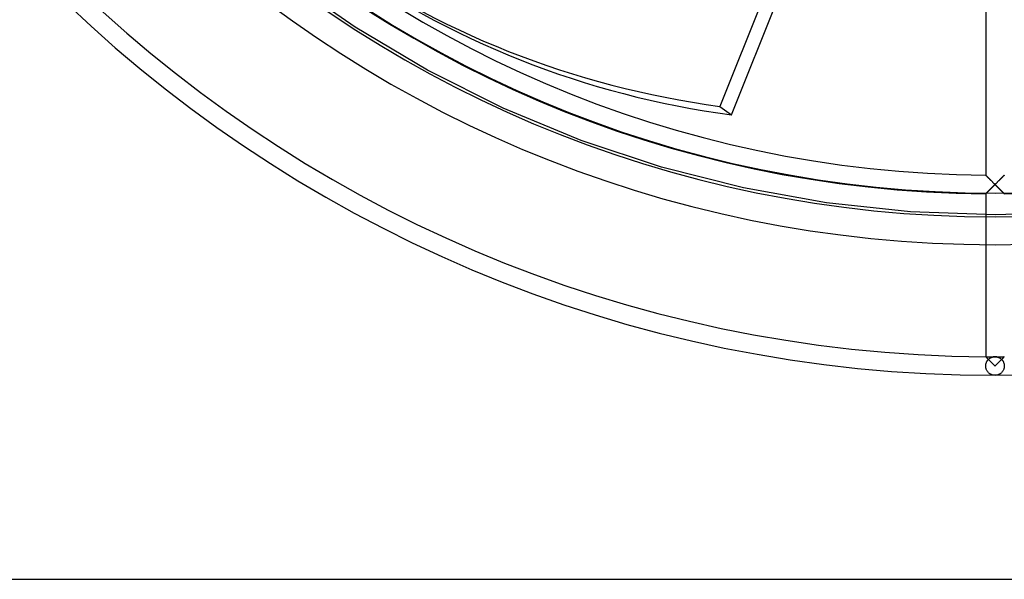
# Model space of a CAD drawing. Header units: millimetres. Extents: x -166 to 166, y -166 to 166.
# Tile 2 of 11: x -105 to 1, y -166 to -106. Entities that reach past the tile are written whole.
import ezdxf

# ---------------------------------------------------------------- set-up
doc = ezdxf.new("R2010")
doc.units = ezdxf.units.MM
doc.layers.add('HIDDEN', color=7, linetype='Continuous')
doc.layers.add('THICK', color=7, linetype='Continuous')

msp = doc.modelspace()

# ---------------------------------------------------------------- linework, layer by layer
at = {"layer": 'HIDDEN'}
for p, q in [((-68.82, -107.09), (-76.29, -101.91)), ((-61.01, -111.73), (-68.82, -107.09)), ((-52.88, -115.8), (-61.01, -111.73)), ((-44.49, -119.27), (-52.88, -115.8)), ((-35.86, -122.14), (-44.49, -119.27)), ((-27.06, -124.39), (-35.86, -122.14)), ((-0.99, -123.03), (-1, -123.02)), ((-1, -123.02), (-1, -123.02)), ((-0.98, -123.04), (-0.99, -123.03)), ((-0.96, -123.06), (-0.98, -123.04)), ((-0.94, -123.08), (-0.96, -123.06)), ((-0.91, -123.1), (-0.94, -123.08)), ((-0.88, -123.13), (-0.91, -123.1)), ((-0.85, -123.16), (-0.88, -123.13)), ((-0.82, -123.2), (-0.85, -123.16)), ((-0.78, -123.24), (-0.82, -123.2)), ((-0.74, -123.28), (-0.78, -123.24)), ((-0.7, -123.32), (-0.74, -123.28)), ((-0.66, -123.36), (-0.7, -123.32)), ((-0.61, -123.4), (-0.66, -123.36)), ((-0.57, -123.45), (-0.61, -123.4)), ((-0.52, -123.5), (-0.57, -123.45)), ((-0.47, -123.54), (-0.52, -123.5)), ((-0.43, -123.59), (-0.47, -123.54)), ((-0.38, -123.64), (-0.43, -123.59)), ((-0.32, -123.7), (-0.38, -123.64)), ((-0.27, -123.75), (-0.32, -123.7)), ((-0.22, -123.8), (-0.27, -123.75)), ((-0.16, -123.86), (-0.22, -123.8)), ((-0.11, -123.91), (-0.16, -123.86)), ((0.16, -123.86), (0.11, -123.91)), ((0.22, -123.8), (0.16, -123.86)), ((0.27, -123.75), (0.22, -123.8)), ((0.32, -123.7), (0.27, -123.75)), ((0.38, -123.64), (0.32, -123.7)), ((0.43, -123.59), (0.38, -123.64)), ((0.47, -123.54), (0.43, -123.59)), ((0.52, -123.5), (0.47, -123.54)), ((0.57, -123.45), (0.52, -123.5)), ((0.61, -123.4), (0.57, -123.45)), ((0.66, -123.36), (0.61, -123.4)), ((0.7, -123.32), (0.66, -123.36)), ((0.74, -123.28), (0.7, -123.32)), ((0.78, -123.24), (0.74, -123.28)), ((0.82, -123.2), (0.78, -123.24)), ((0.85, -123.16), (0.82, -123.2)), ((0.88, -123.13), (0.85, -123.16)), ((0.91, -123.1), (0.88, -123.13)), ((0.94, -123.08), (0.91, -123.1)), ((0.96, -123.06), (0.94, -123.08)), ((0.98, -123.04), (0.96, -123.06)), ((0.99, -123.03), (0.98, -123.04)), ((1, -123.02), (0.99, -123.03)), ((1, -123.02), (1, -123.02)), ((-18.12, -126), (-27.06, -124.39)), ((-0.94, -124.96), (-0.92, -124.93)), ((-0.92, -124.93), (-0.89, -124.91)), ((-0.89, -124.91), (-0.86, -124.88)), ((-0.86, -124.88), (-0.83, -124.84)), ((-0.83, -124.84), (-0.79, -124.81)), ((-0.79, -124.81), (-0.75, -124.77)), ((-0.75, -124.77), (-0.71, -124.73)), ((-0.71, -124.73), (-0.67, -124.69)), ((-0.67, -124.69), (-0.63, -124.65)), ((-0.63, -124.65), (-0.58, -124.6)), ((-0.58, -124.6), (-0.54, -124.56)), ((-0.54, -124.56), (-0.49, -124.51)), ((-0.49, -124.51), (-0.44, -124.46)), ((-0.44, -124.46), (-0.4, -124.42)), ((-0.4, -124.42), (-0.35, -124.37)), ((-0.35, -124.37), (-0.3, -124.32)), ((-0.3, -124.32), (-0.25, -124.27)), ((-0.25, -124.27), (-0.2, -124.22)), ((-0.2, -124.22), (-0.15, -124.17)), ((-0.15, -124.17), (-0.1, -124.12)), ((-0.06, -123.96), (-0.11, -123.91)), ((-0.1, -124.12), (-0.05, -124.07)), ((0, -124.02), (-0.06, -123.96)), ((-0.05, -124.07), (0, -124.02)), ((0.06, -123.96), (0, -124.02)), ((0, -124.02), (0.05, -124.07)), ((0.05, -124.07), (0.1, -124.12)), ((0.11, -123.91), (0.06, -123.96)), ((0.1, -124.12), (0.15, -124.17)), ((0.15, -124.17), (0.2, -124.22)), ((0.2, -124.22), (0.25, -124.27)), ((0.25, -124.27), (0.3, -124.32)), ((0.3, -124.32), (0.35, -124.37)), ((0.35, -124.37), (0.4, -124.42)), ((0.4, -124.42), (0.44, -124.46)), ((0.44, -124.46), (0.49, -124.51)), ((0.49, -124.51), (0.54, -124.56)), ((0.54, -124.56), (0.58, -124.6)), ((0.58, -124.6), (0.63, -124.65)), ((0.63, -124.65), (0.67, -124.69)), ((0.67, -124.69), (0.71, -124.73)), ((0.71, -124.73), (0.75, -124.77)), ((0.75, -124.77), (0.79, -124.81)), ((0.79, -124.81), (0.83, -124.84)), ((0.83, -124.84), (0.86, -124.88)), ((0.86, -124.88), (0.89, -124.91)), ((0.89, -124.91), (0.92, -124.93)), ((0.92, -124.93), (0.94, -124.96)), ((-1, -125.02), (-1, -125.01)), ((-1, -125.01), (-0.99, -125.01)), ((-0.99, -125.01), (-0.98, -124.99)), ((-0.98, -124.99), (-0.96, -124.98)), ((-0.96, -124.98), (-0.94, -124.96)), ((0.94, -124.96), (0.96, -124.98)), ((0.96, -124.98), (0.98, -124.99)), ((0.98, -124.99), (0.99, -125.01)), ((0.99, -125.01), (1, -125.01)), ((1, -125.01), (1, -125.02)), ((-9.08, -126.97), (-18.12, -126)), ((0, -127.3), (-9.08, -126.97)), ((9.08, -126.97), (0, -127.3)), ((-0.99, -142.56), (-1, -142.55)), ((-1, -142.55), (-1, -142.55)), ((-1, -142.55), (-1, -142.55)), ((-0.98, -142.56), (-0.99, -142.56)), ((-0.97, -142.57), (-0.98, -142.56)), ((-0.96, -142.58), (-0.97, -142.57)), ((-0.95, -142.6), (-0.96, -142.58)), ((-0.93, -142.61), (-0.95, -142.6)), ((-0.92, -142.63), (-0.93, -142.61)), ((-0.9, -142.65), (-0.92, -142.63)), ((-0.88, -142.67), (-0.9, -142.65)), ((-0.86, -142.69), (-0.88, -142.67)), ((-0.84, -142.71), (-0.86, -142.69)), ((-0.81, -142.73), (-0.84, -142.71)), ((-0.79, -142.76), (-0.81, -142.73)), ((-0.81, -142.96), (-0.79, -142.93)), ((-0.8, -142.95), (-0.76, -142.9)), ((-0.76, -142.79), (-0.79, -142.76)), ((-0.79, -142.93), (-0.76, -142.9)), ((-0.74, -142.81), (-0.76, -142.79)), ((-0.76, -142.9), (-0.72, -142.85)), ((-0.76, -142.9), (-0.73, -142.87)), ((-0.71, -142.84), (-0.74, -142.81)), ((-0.73, -142.87), (-0.71, -142.84)), ((-0.72, -142.85), (-0.67, -142.81)), ((-0.67, -142.81), (-0.62, -142.77)), ((-0.62, -142.77), (-0.58, -142.73)), ((-0.58, -142.73), (-0.53, -142.7)), ((-0.53, -142.7), (-0.48, -142.67)), ((-0.48, -142.67), (-0.43, -142.65)), ((-0.43, -142.65), (-0.37, -142.62)), ((-0.37, -142.62), (-0.32, -142.6)), ((-0.32, -142.6), (-0.27, -142.59)), ((-0.27, -142.59), (-0.22, -142.57)), ((-0.22, -142.57), (-0.16, -142.56)), ((-0.16, -142.56), (-0.11, -142.56)), ((-0.11, -142.56), (-0.05, -142.55)), ((-0.05, -142.55), (0, -142.55)), ((0, -142.55), (0.05, -142.55)), ((0.05, -142.55), (0.11, -142.56)), ((0.11, -142.56), (0.16, -142.56)), ((0.16, -142.56), (0.22, -142.57)), ((0.22, -142.57), (0.27, -142.59)), ((0.27, -142.59), (0.32, -142.6)), ((0.32, -142.6), (0.37, -142.62)), ((0.37, -142.62), (0.43, -142.65)), ((0.43, -142.65), (0.48, -142.67)), ((0.48, -142.67), (0.53, -142.7)), ((0.53, -142.7), (0.58, -142.73)), ((0.58, -142.73), (0.62, -142.77)), ((0.62, -142.77), (0.67, -142.81)), ((0.67, -142.81), (0.72, -142.85)), ((0.73, -142.81), (0.71, -142.84)), ((0.71, -142.84), (0.73, -142.87)), ((0.72, -142.85), (0.76, -142.9)), ((0.76, -142.79), (0.73, -142.81)), ((0.73, -142.87), (0.76, -142.9)), ((0.79, -142.76), (0.76, -142.79)), ((0.76, -142.9), (0.8, -142.95)), ((0.76, -142.9), (0.79, -142.93)), ((0.81, -142.73), (0.79, -142.76)), ((0.79, -142.93), (0.81, -142.96)), ((0.84, -142.71), (0.81, -142.73)), ((0.86, -142.69), (0.84, -142.71)), ((0.88, -142.67), (0.86, -142.69)), ((0.9, -142.65), (0.88, -142.67)), ((0.92, -142.63), (0.9, -142.65)), ((0.93, -142.61), (0.92, -142.63)), ((0.95, -142.6), (0.93, -142.61)), ((0.96, -142.58), (0.95, -142.6)), ((0.97, -142.57), (0.96, -142.58)), ((0.98, -142.56), (0.97, -142.57)), ((0.99, -142.56), (0.98, -142.56)), ((1, -142.55), (0.99, -142.56)), ((1, -142.55), (1, -142.55)), ((1, -142.55), (1, -142.55)), ((-1, -143.47), (-0.99, -143.4)), ((-1, -143.46), (-0.99, -143.41)), ((-1, -143.5), (-1, -143.46)), ((-1, -143.55), (-1, -143.47)), ((-1, -143.55), (-1, -143.5)), ((-1, -143.62), (-1, -143.55)), ((-1, -143.62), (-1, -143.55)), ((-0.99, -143.69), (-1, -143.62)), ((-0.99, -143.69), (-1, -143.62)), ((-0.99, -143.4), (-0.97, -143.33)), ((-0.99, -143.41), (-0.98, -143.36)), ((-0.98, -143.77), (-0.99, -143.69)), ((-0.98, -143.76), (-0.99, -143.69)), ((-0.98, -143.36), (-0.97, -143.32)), ((-0.96, -143.83), (-0.98, -143.76)), ((-0.96, -143.83), (-0.98, -143.77)), ((-0.97, -143.33), (-0.96, -143.25)), ((-0.97, -143.32), (-0.96, -143.27)), ((-0.96, -143.25), (-0.93, -143.19)), ((-0.96, -143.27), (-0.95, -143.23)), ((-0.94, -143.9), (-0.96, -143.83)), ((-0.94, -143.9), (-0.96, -143.83)), ((-0.95, -143.23), (-0.93, -143.19)), ((-0.91, -143.96), (-0.94, -143.9)), ((-0.91, -143.96), (-0.94, -143.9)), ((-0.93, -143.19), (-0.9, -143.12)), ((-0.93, -143.19), (-0.92, -143.15)), ((-0.92, -143.15), (-0.9, -143.11)), ((-0.88, -144.02), (-0.91, -143.96)), ((-0.88, -144.02), (-0.91, -143.96)), ((-0.9, -143.12), (-0.87, -143.06)), ((-0.9, -143.11), (-0.88, -143.07)), ((-0.88, -143.07), (-0.86, -143.03)), ((-0.87, -143.06), (-0.84, -143)), ((-0.86, -143.03), (-0.83, -143)), ((-0.84, -143), (-0.8, -142.95)), ((-0.83, -143), (-0.81, -142.96)), ((0.8, -142.95), (0.84, -143)), ((0.81, -142.96), (0.83, -143)), ((0.83, -143), (0.86, -143.03)), ((0.84, -143), (0.87, -143.06)), ((0.86, -143.03), (0.88, -143.07)), ((0.87, -143.06), (0.9, -143.12)), ((0.88, -143.07), (0.9, -143.11)), ((0.91, -143.96), (0.88, -144.02)), ((0.91, -143.96), (0.88, -144.02)), ((0.9, -143.11), (0.92, -143.15)), ((0.9, -143.12), (0.93, -143.19)), ((0.94, -143.9), (0.91, -143.96)), ((0.94, -143.9), (0.91, -143.96)), ((0.92, -143.15), (0.93, -143.19)), ((0.93, -143.19), (0.96, -143.25)), ((0.93, -143.19), (0.95, -143.23)), ((0.96, -143.83), (0.94, -143.9)), ((0.96, -143.83), (0.94, -143.9)), ((0.95, -143.23), (0.96, -143.27)), ((0.96, -143.25), (0.97, -143.33)), ((0.96, -143.27), (0.97, -143.32)), ((0.98, -143.76), (0.96, -143.83)), ((0.98, -143.77), (0.96, -143.83)), ((0.97, -143.32), (0.98, -143.36)), ((0.97, -143.33), (0.99, -143.4)), ((0.98, -143.36), (0.99, -143.41)), ((0.99, -143.69), (0.98, -143.77)), ((0.99, -143.69), (0.98, -143.76)), ((0.99, -143.4), (1, -143.47)), ((0.99, -143.41), (1, -143.46)), ((1, -143.62), (0.99, -143.69)), ((1, -143.62), (0.99, -143.69)), ((1, -143.46), (1, -143.5)), ((1, -143.47), (1, -143.55)), ((1, -143.5), (1, -143.55)), ((1, -143.55), (1, -143.62)), ((1, -143.55), (1, -143.62)), ((-0.85, -144.08), (-0.88, -144.02)), ((-0.85, -144.08), (-0.88, -144.02)), ((-0.81, -144.13), (-0.85, -144.08)), ((-0.81, -144.13), (-0.85, -144.08)), ((-0.77, -144.18), (-0.81, -144.13)), ((-0.78, -144.18), (-0.81, -144.13)), ((-0.74, -144.23), (-0.78, -144.18)), ((-0.73, -144.23), (-0.77, -144.18)), ((-0.69, -144.27), (-0.74, -144.23)), ((-0.69, -144.27), (-0.73, -144.23)), ((-0.65, -144.31), (-0.69, -144.27)), ((-0.65, -144.31), (-0.69, -144.27)), ((-0.6, -144.35), (-0.65, -144.31)), ((-0.6, -144.35), (-0.65, -144.31)), ((-0.56, -144.38), (-0.6, -144.35)), ((-0.56, -144.38), (-0.6, -144.35)), ((-0.51, -144.41), (-0.56, -144.38)), ((-0.51, -144.41), (-0.56, -144.38)), ((-0.46, -144.44), (-0.51, -144.41)), ((-0.46, -144.44), (-0.51, -144.41)), ((-0.41, -144.46), (-0.46, -144.44)), ((-0.41, -144.46), (-0.46, -144.44)), ((-0.36, -144.48), (-0.41, -144.46)), ((-0.36, -144.48), (-0.41, -144.46)), ((-0.31, -144.5), (-0.36, -144.48)), ((-0.31, -144.5), (-0.36, -144.48)), ((-0.26, -144.52), (-0.31, -144.5)), ((-0.26, -144.52), (-0.31, -144.5)), ((-0.21, -144.53), (-0.26, -144.52)), ((-0.21, -144.53), (-0.26, -144.52)), ((-0.16, -144.54), (-0.21, -144.53)), ((-0.16, -144.54), (-0.21, -144.53)), ((-0.1, -144.54), (-0.16, -144.54)), ((-0.1, -144.54), (-0.16, -144.54)), ((-0.05, -144.55), (-0.1, -144.54)), ((-0.05, -144.55), (-0.1, -144.54)), ((0, -144.55), (-0.05, -144.55)), ((0, -144.55), (-0.05, -144.55)), ((0.05, -144.55), (0, -144.55)), ((0.05, -144.55), (0, -144.55)), ((0.1, -144.54), (0.05, -144.55)), ((0.1, -144.54), (0.05, -144.55)), ((0.16, -144.54), (0.1, -144.54)), ((0.16, -144.54), (0.1, -144.54)), ((0.21, -144.53), (0.16, -144.54)), ((0.21, -144.53), (0.16, -144.54)), ((0.26, -144.52), (0.21, -144.53)), ((0.26, -144.52), (0.21, -144.53)), ((0.31, -144.5), (0.26, -144.52)), ((0.31, -144.5), (0.26, -144.52)), ((0.36, -144.48), (0.31, -144.5)), ((0.36, -144.48), (0.31, -144.5)), ((0.41, -144.46), (0.36, -144.48)), ((0.41, -144.46), (0.36, -144.48)), ((0.46, -144.44), (0.41, -144.46)), ((0.46, -144.44), (0.41, -144.46)), ((0.51, -144.41), (0.46, -144.44)), ((0.51, -144.41), (0.46, -144.44)), ((0.56, -144.38), (0.51, -144.41)), ((0.56, -144.38), (0.51, -144.41)), ((0.6, -144.35), (0.56, -144.38)), ((0.6, -144.35), (0.56, -144.38)), ((0.65, -144.31), (0.6, -144.35)), ((0.65, -144.31), (0.6, -144.35)), ((0.69, -144.27), (0.65, -144.31)), ((0.69, -144.27), (0.65, -144.31)), ((0.73, -144.23), (0.69, -144.27)), ((0.74, -144.23), (0.69, -144.27)), ((0.77, -144.18), (0.73, -144.23)), ((0.78, -144.18), (0.74, -144.23)), ((0.81, -144.13), (0.77, -144.18)), ((0.81, -144.13), (0.78, -144.18)), ((0.85, -144.08), (0.81, -144.13)), ((0.85, -144.08), (0.81, -144.13)), ((0.88, -144.02), (0.85, -144.08)), ((0.88, -144.02), (0.85, -144.08))]:
    msp.add_line(p, q, dxfattribs=at)
for radius, start, end in [(130.5, 180, 0), (127.5, 180, 270), (124.95, 180, 0), (127.5, 270, 0), (142.55, 269.5981, 270), (142.55, 270, 270.4019)]:
    msp.add_arc((0, 0), radius, start, end, dxfattribs=at)
msp.add_ellipse((0, -143.55), major_axis=(0, -1), ratio=1, start_param=2.357429, end_param=3.925756, dxfattribs=at)
at = {"layer": 'THICK'}
for p, q in [((-24.39, -102.63), (-29.59, -115.62)), ((-28.33, -116.53), (-22.91, -102.97)), ((-1, -105.49), (-1, -123.02)), ((-29.59, -115.62), (-28.33, -116.53)), ((-1, -123.02), (-1, -123.02)), ((-1, -123.02), (-0.99, -123.03)), ((-0.99, -123.03), (-0.97, -123.04)), ((-0.97, -123.04), (-0.96, -123.06)), ((-0.96, -123.06), (-0.93, -123.08)), ((-0.93, -123.08), (-0.9, -123.11)), ((-0.9, -123.11), (-0.87, -123.14)), ((-0.87, -123.14), (-0.84, -123.18)), ((-0.84, -123.18), (-0.8, -123.22)), ((-0.8, -123.22), (-0.76, -123.26)), ((-0.76, -123.26), (-0.72, -123.3)), ((-0.72, -123.3), (-0.67, -123.35)), ((-0.67, -123.35), (-0.63, -123.39)), ((-0.63, -123.39), (-0.58, -123.44)), ((-0.58, -123.44), (-0.53, -123.49)), ((-0.53, -123.49), (-0.48, -123.54)), ((-0.48, -123.54), (-0.43, -123.59)), ((-0.43, -123.59), (-0.38, -123.64)), ((-0.38, -123.64), (-0.32, -123.7)), ((-0.32, -123.7), (-0.27, -123.75)), ((-0.27, -123.75), (-0.22, -123.8)), ((-0.22, -123.8), (-0.16, -123.86)), ((-0.16, -123.86), (-0.11, -123.91)), ((0.11, -123.91), (0.16, -123.86)), ((0.16, -123.86), (0.22, -123.8)), ((0.22, -123.8), (0.27, -123.75)), ((0.27, -123.75), (0.32, -123.7)), ((0.32, -123.7), (0.38, -123.64)), ((0.38, -123.64), (0.43, -123.59)), ((0.43, -123.59), (0.48, -123.54)), ((0.48, -123.54), (0.53, -123.49)), ((0.53, -123.49), (0.58, -123.44)), ((0.58, -123.44), (0.63, -123.39)), ((0.63, -123.39), (0.67, -123.35)), ((0.67, -123.35), (0.72, -123.3)), ((0.72, -123.3), (0.76, -123.26)), ((0.76, -123.26), (0.8, -123.22)), ((0.8, -123.22), (0.84, -123.18)), ((0.84, -123.18), (0.87, -123.14)), ((0.87, -123.14), (0.9, -123.11)), ((0.9, -123.11), (0.93, -123.08)), ((0.93, -123.08), (0.96, -123.06)), ((0.96, -123.06), (0.97, -123.04)), ((0.97, -123.04), (0.99, -123.03)), ((0.99, -123.03), (1, -123.02)), ((1, -123.02), (1, -123.02)), ((-0.91, -124.93), (-0.94, -124.95)), ((-0.88, -124.9), (-0.91, -124.93)), ((-0.85, -124.87), (-0.88, -124.9)), ((-0.81, -124.83), (-0.85, -124.87)), ((-0.78, -124.79), (-0.81, -124.83)), ((-0.74, -124.75), (-0.78, -124.79)), ((-0.69, -124.71), (-0.74, -124.75)), ((-0.65, -124.67), (-0.69, -124.71)), ((-0.6, -124.62), (-0.65, -124.67)), ((-0.56, -124.58), (-0.6, -124.62)), ((-0.51, -124.53), (-0.56, -124.58)), ((-0.46, -124.48), (-0.51, -124.53)), ((-0.41, -124.43), (-0.46, -124.48)), ((-0.36, -124.38), (-0.41, -124.43)), ((-0.31, -124.33), (-0.36, -124.38)), ((-0.26, -124.28), (-0.31, -124.33)), ((-0.21, -124.23), (-0.26, -124.28)), ((-0.16, -124.18), (-0.21, -124.23)), ((-0.1, -124.12), (-0.16, -124.18)), ((-0.11, -123.91), (-0.05, -123.97)), ((-0.05, -124.07), (-0.1, -124.12)), ((-0.05, -123.97), (0, -124.02)), ((0, -124.02), (-0.05, -124.07)), ((0, -124.02), (0.05, -123.97)), ((0.05, -124.07), (0, -124.02)), ((0.05, -123.97), (0.11, -123.91)), ((0.1, -124.12), (0.05, -124.07)), ((0.16, -124.18), (0.1, -124.12)), ((0.21, -124.23), (0.16, -124.18)), ((0.26, -124.28), (0.21, -124.23)), ((0.31, -124.33), (0.26, -124.28)), ((0.36, -124.38), (0.31, -124.33)), ((0.41, -124.43), (0.36, -124.38)), ((0.46, -124.48), (0.41, -124.43)), ((0.51, -124.53), (0.46, -124.48)), ((0.56, -124.58), (0.51, -124.53)), ((0.6, -124.62), (0.56, -124.58)), ((0.65, -124.67), (0.6, -124.62)), ((0.69, -124.71), (0.65, -124.67)), ((0.73, -124.75), (0.69, -124.71)), ((0.78, -124.79), (0.73, -124.75)), ((0.81, -124.83), (0.78, -124.79)), ((0.85, -124.87), (0.81, -124.83)), ((0.88, -124.9), (0.85, -124.87)), ((0.91, -124.93), (0.88, -124.9)), ((0.94, -124.95), (0.91, -124.93)), ((-0.99, -125.01), (-1, -125.01)), ((-1, -125.01), (-1, -125.02)), ((-1, -125.02), (-1, -142.55)), ((-0.98, -124.99), (-0.99, -125.01)), ((-0.96, -124.98), (-0.98, -124.99)), ((-0.94, -124.95), (-0.96, -124.98)), ((0.96, -124.98), (0.94, -124.95)), ((0.98, -124.99), (0.96, -124.98)), ((0.99, -125.01), (0.98, -124.99)), ((1, -125.01), (0.99, -125.01)), ((1, -125.02), (1, -125.01)), ((-1, -142.55), (-1, -142.55)), ((-1, -142.55), (-0.99, -142.56)), ((-0.99, -142.56), (-0.98, -142.57)), ((-0.98, -142.57), (-0.96, -142.59)), ((-0.96, -142.59), (-0.94, -142.61)), ((-0.94, -142.61), (-0.91, -142.64)), ((-0.91, -142.64), (-0.88, -142.67)), ((-0.88, -142.67), (-0.85, -142.7)), ((-0.85, -142.7), (-0.81, -142.73)), ((-0.81, -142.73), (-0.77, -142.77)), ((-0.77, -142.77), (-0.73, -142.81)), ((-0.73, -142.81), (-0.69, -142.86)), ((-0.69, -142.86), (-0.65, -142.9)), ((-0.65, -142.9), (-0.6, -142.95)), ((0.6, -142.95), (0.65, -142.9)), ((0.65, -142.9), (0.69, -142.86)), ((0.69, -142.86), (0.73, -142.81)), ((0.73, -142.81), (0.77, -142.77)), ((0.77, -142.77), (0.81, -142.73)), ((0.81, -142.73), (0.85, -142.7)), ((0.85, -142.7), (0.88, -142.67)), ((0.88, -142.67), (0.91, -142.64)), ((0.91, -142.64), (0.94, -142.61)), ((0.94, -142.61), (0.96, -142.59)), ((0.96, -142.59), (0.98, -142.57)), ((0.98, -142.57), (0.99, -142.56)), ((0.99, -142.56), (1, -142.55)), ((1, -142.55), (1, -142.55)), ((-0.6, -142.95), (-0.56, -142.99)), ((-0.56, -142.99), (-0.51, -143.04)), ((-0.51, -143.04), (-0.46, -143.09)), ((-0.46, -143.09), (-0.41, -143.14)), ((-0.41, -143.14), (-0.36, -143.19)), ((-0.36, -143.19), (-0.31, -143.24)), ((-0.31, -143.24), (-0.26, -143.29)), ((-0.26, -143.29), (-0.21, -143.34)), ((-0.21, -143.34), (-0.16, -143.39)), ((-0.16, -143.39), (-0.1, -143.45)), ((-0.1, -143.45), (-0.05, -143.5)), ((-0.05, -143.5), (0, -143.55)), ((0, -143.55), (0.05, -143.5)), ((0.05, -143.5), (0.1, -143.45)), ((0.1, -143.45), (0.16, -143.39)), ((0.16, -143.39), (0.21, -143.34)), ((0.21, -143.34), (0.26, -143.29)), ((0.26, -143.29), (0.31, -143.24)), ((0.31, -143.24), (0.36, -143.19)), ((0.36, -143.19), (0.41, -143.14)), ((0.41, -143.14), (0.46, -143.09)), ((0.46, -143.09), (0.51, -143.04)), ((0.51, -143.04), (0.56, -142.99)), ((0.56, -142.99), (0.6, -142.95)), ((-166.5, -166.5), (166.5, -166.5))]:
    msp.add_line(p, q, dxfattribs=at)
for radius, start, end in [(144.55, 270, 0), (144.55, 180, 270), (142.55, 180.4019, 269.5981), (125.02, 180.4583, 269.5417), (123.02, 180.4657, 269.5343), (125.02, 270.4583, 359.5417)]:
    msp.add_arc((0, 0), radius, start, end, dxfattribs=at)
for centre, major_axis, start_param, end_param in [((-0.63, 0.46), (-71.94, -99.02), 0, 0.436332), ((0.63, -0.46), (71.94, 99.02), 3.141593, 3.577925)]:
    msp.add_ellipse(centre, major_axis=major_axis, ratio=0.866025, start_param=start_param, end_param=end_param, dxfattribs=at)

doc.saveas('drawing.dxf')
